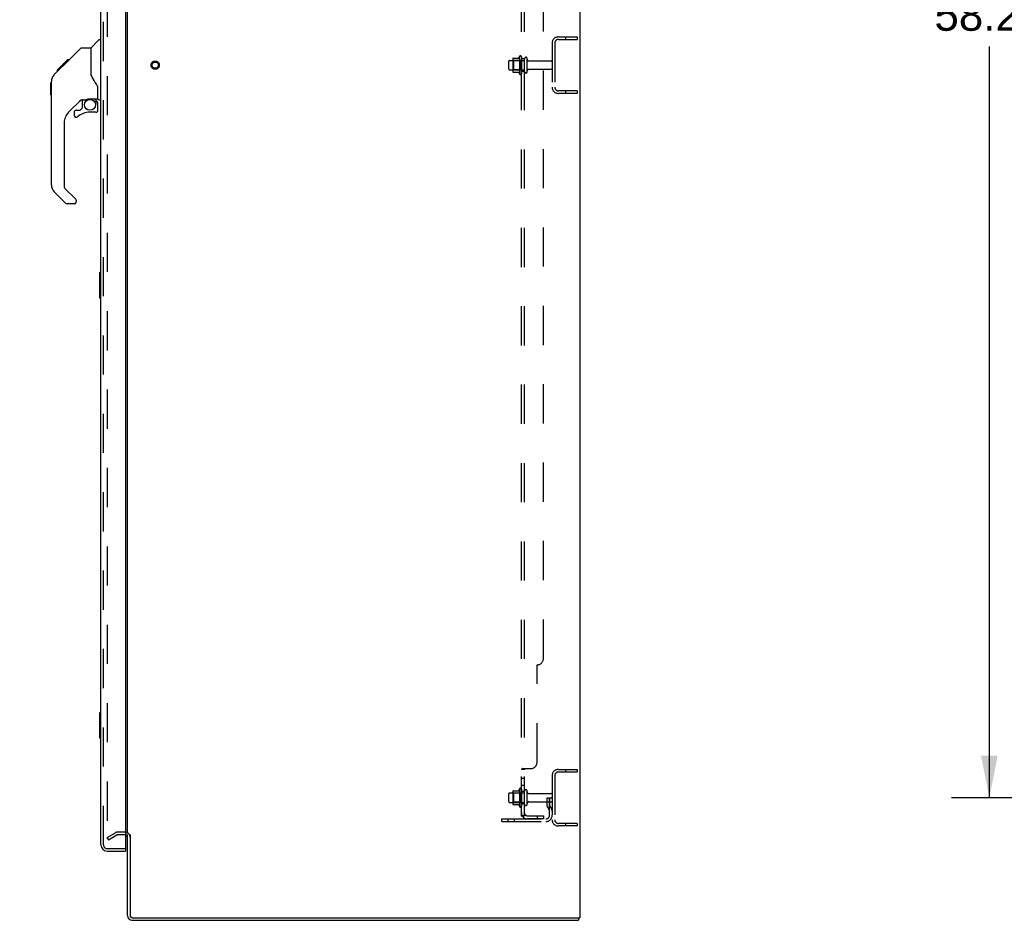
# Model space of a CAD drawing. Header units: inches. Extents: x 0 to 283, y 0 to 183.
# Tile 68 of 76: x 155 to 194, y 61 to 97. Entities that reach past the tile are written whole.
import ezdxf

# ---------------------------------------------------------------- set-up
doc = ezdxf.new("R2010")
doc.units = ezdxf.units.IN
doc.header["$LTSCALE"] = 15.583333
doc.header["$MEASUREMENT"] = 0
doc.linetypes.add('HIDDEN', pattern=[0.2, 0.1, -0.1])
doc.layers.get('0').update_dxf_attribs({"linetype": 'CONTINUOUS'})
for name, color, linetype in [('DEFAULT_2', 8, 'HIDDEN'), ('DIMENSIONS', 7, 'CONTINUOUS'), ('LEFTHAND_DOOR_ASSEMBLY', 7, 'CONTINUOUS'), ('RIGHTHAND_DOOR_ASSEMBLY', 7, 'CONTINUOUS'), ('SUBPANEL', 7, 'CONTINUOUS')]:
    doc.layers.add(name, color=color, linetype=linetype)
doc.styles.get("Standard").update_dxf_attribs({"font": 'arial.ttf'})
doc.dimstyles.new('DIMSTYLE_1', dxfattribs={"dimtxt": 1.25, "dimasz": 1.666667, "dimexe": 0.09, "dimexo": 0.07, "dimgap": 0.0375, "dimtad": 0, "dimtih": 1, "dimtoh": 1, "dimzin": 4, "dimdsep": 46, "dimtxsty": 'Standard', "dimblk": '_FILLED', "dimblk1": '_FILLED', "dimblk2": '_FILLED', "dimcen": 0.09, "dimadec": 3, "dimazin": 1, "dimtfac": 1, "dimtdec": 3, "dimtofl": 0, "dimtmove": 0, "dimatfit": 3, "dimldrblk": '_FILLED', "dimfxl": 0, "dimtolj": 1, "dimtzin": 4, "dimarcsym": 0})

# ---------------------------------------------------------------- blocks, each defined once
blk = doc.blocks.new('_FILLED')
at = {"color": 0, "linetype": 'ByBlock'}
blk.add_solid([(0, 0), (-1, 0.2), (-1, -0.2)], dxfattribs=at)
blk = doc.blocks.new('*D2')
at = {"layer": 'DIMENSIONS', "color": 2, "linetype": 'Continuous'}
for p, q in [((158.437, 120.514), (155.103, 120.514)), ((175.062, 120.514), (178.395, 120.514))]:
    blk.add_line(p, q, dxfattribs=at)
at = {"layer": 'DIMENSIONS', "color": 2, "linetype": 'Continuous', "xscale": 1.6666666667, "yscale": 1.6666666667, "zscale": 1.6666666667}
blk.add_blockref('_FILLED', (158.437, 120.514), dxfattribs=at)
at = {"layer": 'DIMENSIONS', "color": 2, "linetype": 'Continuous', "xscale": 1.6666666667, "yscale": 1.6666666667, "zscale": 1.6666666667, "rotation": 180}
blk.add_blockref('_FILLED', (175.062, 120.514), dxfattribs=at)
at = {"layer": 'DIMENSIONS', "color": 2, "linetype": 'Continuous', "insert": (166.749, 121.139), "char_height": 1.25, "width": 11.72862, "attachment_point": 2, "line_spacing_factor": 0.9}
blk.add_mtext('16.63 USABLE\\PDEPTH', dxfattribs=at)
blk = doc.blocks.new('*D4')
at = {"layer": 'DIMENSIONS', "color": 2, "linetype": 'Continuous'}
for p, q in [((203.656, 124.42), (192.179, 124.42)), ((193.679, 124.42), (193.679, 98.537)), ((193.679, 66.17), (193.679, 96.037)), ((203.656, 66.17), (192.179, 66.17))]:
    blk.add_line(p, q, dxfattribs=at)
at = {"layer": 'DIMENSIONS', "color": 2, "linetype": 'Continuous', "xscale": 1.6666666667, "yscale": 1.6666666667, "zscale": 1.6666666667}
for p, rotation in [((193.679, 124.42), 90), ((193.679, 66.17), 270)]:
    blk.add_blockref('_FILLED', p, dxfattribs=dict(at, rotation=rotation))
at = {"layer": 'DIMENSIONS', "color": 2, "linetype": 'Continuous', "insert": (193.679, 97.912), "char_height": 1.25, "width": 4.36803, "attachment_point": 2, "line_spacing_factor": 0.9}
blk.add_mtext('58.25', dxfattribs=at)

msp = doc.modelspace()

# ---------------------------------------------------------------- linework, layer by layer
at = {"color": 3, "linetype": 'Continuous'}
for p, q in [((177.391, 129.191), (177.391, 61.399)), ((159.391, 64.743), (159.391, 125.847)), ((159.391, 61.484), (159.391, 64.711)), ((159.495, 64.712), (159.495, 61.489)), ((159.58, 61.295), (177.339, 61.295)), ((159.585, 61.399), (177.391, 61.399))]:
    msp.add_line(p, q, dxfattribs=at)
at = {"color": 7, "linetype": 'Continuous'}
msp.add_line((177.339, 61.399), (177.339, 61.295), dxfattribs=at)
at = {"color": 3, "linetype": 'Continuous'}
for centre, radius, start, end in [((159.306, 64.606), 0.085, 0, 85.9507), ((159.58, 61.484), 0.189, 180, 270), ((159.585, 61.489), 0.09, 180, 270)]:
    msp.add_arc(centre, radius, start, end, dxfattribs=at)
at = {"color": 7, "linetype": 'Continuous'}
for centre, radius, start, end in [((159.306, 64.606), 0.189, 34.0286, 46.487), ((159.58, 61.484), 0.085, 184.4898, 265.5102)]:
    msp.add_arc(centre, radius, start, end, dxfattribs=at)
at = {"layer": 'DEFAULT_2', "color": 8, "linetype": 'HIDDEN'}
for p, q in [((158.578, 126.029), (158.578, 64.56)), ((176.533, 96.42), (177.287, 96.42)), ((176.817, 96.42), (176.817, 96.316)), ((177.287, 96.42), (177.287, 96.316)), ((176.287, 96.173), (176.287, 94.416)), ((176.391, 96.173), (176.391, 94.416)), ((176.533, 96.316), (177.287, 96.316)), ((174.992, 95.65), (174.992, 94.939)), ((175.062, 95.629), (175.062, 94.96)), ((174.562, 95.137), (174.562, 95.452)), ((174.592, 95.482), (175.187, 95.482)), ((174.726, 95.55), (174.726, 95.039)), ((174.746, 95.478), (174.726, 95.498)), ((174.736, 95.572), (174.964, 95.572)), ((175.042, 95.478), (174.746, 95.478)), ((174.746, 95.478), (174.746, 95.111)), ((175.042, 95.478), (175.062, 95.498)), ((175.042, 95.478), (175.042, 95.111)), ((175.187, 95.037), (175.187, 95.552)), ((175.297, 95.037), (175.297, 95.552)), ((175.359, 95.46), (176.257, 95.46)), ((174.592, 95.107), (175.187, 95.107)), ((174.746, 95.111), (174.726, 95.091)), ((174.736, 95.017), (174.964, 95.017)), ((175.042, 95.111), (174.746, 95.111)), ((175.042, 95.111), (175.062, 95.091)), ((175.359, 95.13), (176.257, 95.13)), ((177.287, 94.274), (176.533, 94.274)), ((177.287, 94.17), (176.533, 94.17)), ((176.817, 94.274), (176.817, 94.17)), ((177.287, 94.274), (177.287, 94.17)), ((176.287, 67.048), (176.287, 65.291)), ((176.391, 67.048), (176.391, 65.291)), ((176.533, 67.295), (177.287, 67.295)), ((176.533, 67.191), (177.287, 67.191)), ((176.817, 67.295), (176.817, 67.191)), ((177.287, 67.295), (177.287, 67.191)), ((174.562, 66.012), (174.562, 66.327)), ((174.592, 66.357), (175.187, 66.357)), ((174.726, 66.425), (174.726, 65.914)), ((174.746, 66.353), (174.726, 66.373)), ((174.736, 66.447), (174.964, 66.447)), ((175.042, 66.353), (174.746, 66.353)), ((174.746, 66.353), (174.746, 65.986)), ((174.992, 66.525), (174.992, 65.814)), ((175.042, 66.353), (175.062, 66.373)), ((175.042, 66.353), (175.042, 65.986)), ((175.062, 66.504), (175.062, 65.835)), ((175.187, 65.912), (175.187, 66.427)), ((175.297, 65.912), (175.297, 66.427)), ((175.359, 66.335), (176.257, 66.335)), ((174.592, 65.982), (175.187, 65.982)), ((174.746, 65.986), (174.726, 65.966)), ((174.736, 65.892), (174.964, 65.892)), ((175.042, 65.986), (174.746, 65.986)), ((175.042, 65.986), (175.062, 65.966)), ((175.359, 66.005), (176.257, 66.005)), ((176.093, 66.17), (176.183, 66.17)), ((176.093, 65.829), (176.093, 66.17)), ((176.197, 65.995), (176.093, 65.995)), ((176.183, 66.17), (176.287, 66.17)), ((176.183, 65.468), (176.183, 66.17)), ((176.197, 65.829), (176.197, 66.17)), ((176.199, 65.823), (176.248, 65.755)), ((176.287, 66.17), (176.248, 66.17)), ((176.114, 65.762), (176.163, 65.694)), ((174.287, 65.326), (176.04, 65.326)), ((174.287, 65.222), (174.287, 65.326)), ((174.287, 65.222), (176.04, 65.222)), ((174.534, 65.222), (174.534, 65.326)), ((174.79, 65.222), (174.79, 65.326)), ((177.287, 65.149), (176.533, 65.149)), ((177.287, 65.045), (176.533, 65.045)), ((176.817, 65.149), (176.817, 65.045)), ((177.287, 65.149), (177.287, 65.045)), ((158.578, 64.58), (158.918, 64.776)), ((158.63, 64.49), (158.97, 64.686)), ((159.306, 64.795), (158.986, 64.795)), ((159.306, 64.691), (158.986, 64.691)), ((158.578, 64.58), (158.63, 64.49))]:
    msp.add_line(p, q, dxfattribs=at)
for points in [[(158.578, 64.56), (158.578, 64.558), (158.579, 64.556), (158.579, 64.553), (158.58, 64.551), (158.581, 64.549)], [(158.596, 64.54), (158.594, 64.54), (158.592, 64.541), (158.59, 64.541), (158.588, 64.542), (158.586, 64.543), (158.585, 64.544), (158.583, 64.546), (158.582, 64.548), (158.581, 64.549)], [(158.603, 64.542), (158.602, 64.541), (158.6, 64.541), (158.598, 64.54), (158.596, 64.54), (158.596, 64.54)]]:
    msp.add_lwpolyline(points, dxfattribs=at)
for radius in [0.164, 0.124]:
    msp.add_circle((160.495, 95.295), radius, dxfattribs=at)
for centre, radius, start, end in [((176.533, 96.173), 0.246, 90, 180), ((176.533, 96.173), 0.142, 90, 180), ((174.945, 95.582), 0.01, 270, 336.0321), ((175.592, 95.295), 0.698, 149.3369, 156.0321), ((175.023, 95.629), 0.0384, 0, 145.5503), ((175.242, 95.552), 0.055, 360, 180), ((174.592, 95.452), 0.03, 90, 180), ((174.736, 95.562), 0.01, 90, 174.8062), ((174.867, 95.55), 0.141, 174.7919, 180), ((175.359, 95.522), 0.0625, 180, 270), ((176.257, 95.43), 0.03, 360, 90), ((174.592, 95.137), 0.03, 180, 270), ((174.867, 95.039), 0.141, 180, 185.2081), ((174.736, 95.027), 0.01, 185.1938, 270), ((174.945, 95.007), 0.01, 23.9679, 90), ((175.592, 95.295), 0.698, 203.9679, 210.6631), ((175.023, 94.96), 0.0384, 214.4497, 360), ((175.242, 95.037), 0.055, 180, 0), ((175.359, 95.067), 0.0625, 90, 180), ((176.257, 95.16), 0.03, 270, 0), ((176.533, 94.416), 0.246, 180, 270), ((176.533, 94.416), 0.142, 180, 270), ((176.533, 67.048), 0.246, 90, 180), ((176.533, 67.048), 0.142, 90, 180), ((174.592, 66.327), 0.03, 90, 180), ((174.736, 66.437), 0.01, 90, 174.8062), ((174.867, 66.425), 0.141, 174.7919, 180), ((174.945, 66.457), 0.01, 270, 336.0321), ((175.592, 66.17), 0.698, 149.3369, 156.0321), ((175.023, 66.504), 0.0384, 0, 145.5503), ((175.242, 66.427), 0.055, 360, 180), ((175.359, 66.397), 0.0625, 180, 270), ((176.257, 66.305), 0.03, 360, 90), ((174.592, 66.012), 0.03, 180, 270), ((174.867, 65.914), 0.141, 180, 185.2081), ((174.736, 65.902), 0.01, 185.1938, 270), ((174.945, 65.882), 0.01, 23.9679, 90), ((175.592, 66.17), 0.698, 203.9679, 210.6631), ((175.023, 65.835), 0.0384, 214.4497, 360), ((175.242, 65.912), 0.055, 180, 0), ((175.359, 65.942), 0.0625, 90, 180), ((176.207, 65.829), 0.114, 180, 215.7539), ((176.207, 65.829), 0.01, 180, 215.7539), ((176.257, 66.035), 0.03, 270, 0), ((176.04, 65.468), 0.246, 270, 360), ((176.04, 65.468), 0.142, 270, 360), ((176.079, 65.634), 0.104, 0, 35.7539), ((176.079, 65.634), 0.208, 0, 35.7539), ((176.533, 65.291), 0.246, 180, 270), ((176.533, 65.291), 0.142, 180, 270), ((158.986, 64.658), 0.137, 90, 120), ((158.986, 64.658), 0.033, 90, 120), ((159.306, 64.606), 0.189, 46.487, 90), ((159.306, 64.606), 0.085, 85.9507, 90), ((159.306, 64.606), 0.189, 0, 34.0286)]:
    msp.add_arc(centre, radius, start, end, dxfattribs=at)
at = {"layer": 'LEFTHAND_DOOR_ASSEMBLY', "color": 8, "linetype": 'HIDDEN'}
for p, q in [((158.437, 64.291), (158.437, 126.298)), ((158.579, 64.149), (159.292, 64.149))]:
    msp.add_line(p, q, dxfattribs=at)
at = {"layer": 'LEFTHAND_DOOR_ASSEMBLY', "color": 7, "linetype": 'Continuous'}
for p, q in [((156.345, 94.588), (156.364, 94.608)), ((156.345, 94.112), (156.345, 94.588)), ((156.345, 94.112), (156.364, 94.092))]:
    msp.add_line(p, q, dxfattribs=at)
for centre, radius, start, end in [((156.797, 94.623), 0.433, 137.2727, 137.7614), ((158.018, 93.739), 0.197, 4.4998, 45), ((158.195, 93.978), 0.0197, 270, 360), ((157.349, 93.423), 0.0787, 90, 180), ((157.349, 93.303), 0.0787, 180, 309.5212), ((158.136, 93.501), 0.0787, 270, 360), ((156.758, 90.536), 0.394, 180, 225), ((156.987, 89.861), 0.0787, 225, 270), ((157.27, 89.861), 0.0787, 270, 347.6464)]:
    msp.add_arc(centre, radius, start, end, dxfattribs=at)
at = {"layer": 'LEFTHAND_DOOR_ASSEMBLY', "color": 8, "linetype": 'HIDDEN'}
msp.add_arc((158.579, 64.291), 0.142, 180, 270, dxfattribs=at)
at = {"layer": 'RIGHTHAND_DOOR_ASSEMBLY', "color": 3, "linetype": 'Continuous'}
for p, q in [((158.333, 64.291), (158.333, 126.298)), ((159.312, 126.421), (159.312, 64.169)), ((158.579, 64.045), (159.312, 64.045))]:
    msp.add_line(p, q, dxfattribs=at)
at = {"layer": 'RIGHTHAND_DOOR_ASSEMBLY', "color": 8, "linetype": 'HIDDEN'}
for p, q in [((158.437, 64.291), (158.437, 126.298)), ((158.579, 64.149), (159.292, 64.149))]:
    msp.add_line(p, q, dxfattribs=at)
at = {"layer": 'RIGHTHAND_DOOR_ASSEMBLY', "color": 7, "linetype": 'Continuous'}
for p, q in [((157.578, 95.984), (157.939, 95.984)), ((157.939, 95.984), (157.939, 94.879)), ((157.945, 95.989), (158.242, 96.287)), ((158.333, 96.298), (158.27, 96.298)), ((156.898, 95.336), (157.522, 95.96)), ((156.479, 94.917), (156.758, 95.195)), ((156.59, 95.095), (156.999, 95.504)), ((156.757, 95.195), (156.891, 95.329)), ((156.757, 95.262), (156.824, 95.262)), ((156.784, 95.222), (156.758, 95.195)), ((156.819, 95.257), (156.784, 95.222)), ((156.862, 95.3), (156.819, 95.257)), ((156.906, 95.344), (156.839, 95.344)), ((156.898, 95.336), (156.862, 95.3)), ((156.916, 95.421), (156.982, 95.421)), ((156.999, 95.504), (157.001, 95.506)), ((157.066, 95.504), (156.999, 95.504)), ((157, 95.504), (157.066, 95.504)), ((157.001, 95.506), (157.068, 95.506)), ((156.585, 95.09), (156.588, 95.093)), ((156.585, 95.09), (156.652, 95.09)), ((156.588, 95.093), (156.655, 95.093)), ((156.59, 95.095), (156.656, 95.095)), ((156.737, 95.176), (156.671, 95.176)), ((157.958, 94.888), (157.939, 94.941)), ((157.987, 94.822), (157.958, 94.888)), ((156.364, 90.536), (156.364, 94.639)), ((158.215, 93.956), (158.215, 94.363)), ((157.55, 93.922), (157.049, 93.42)), ((157.585, 93.912), (157.585, 93.585)), ((157.627, 93.917), (157.715, 93.917)), ((157.9, 93.958), (158.195, 93.958)), ((158.077, 93.958), (158.157, 93.878)), ((158.149, 93.871), (158.143, 93.864)), ((158.195, 93.739), (158.215, 93.739)), ((158.215, 93.501), (158.215, 93.739)), ((158.254, 93.917), (158.333, 93.917)), ((157.27, 93.423), (157.27, 93.303)), ((157.349, 93.501), (157.501, 93.501)), ((157.509, 93.505), (157.581, 93.577)), ((158.136, 93.423), (157.9, 93.423)), ((156.876, 93.003), (156.876, 90.451)), ((156.932, 89.806), (156.48, 90.258)), ((156.899, 90.395), (157.335, 89.96)), ((157.27, 89.783), (156.987, 89.783)), ((157.349, 89.926), (157.349, 89.861)), ((158.273, 87.03), (158.273, 86.06)), ((158.333, 87.045), (158.288, 87.045)), ((158.319, 86.945), (158.319, 86.145)), ((158.288, 86.045), (158.333, 86.045)), ((158.273, 69.53), (158.273, 68.56)), ((158.333, 69.545), (158.288, 69.545)), ((158.319, 69.445), (158.319, 68.645)), ((158.288, 68.545), (158.333, 68.545)), ((159.292, 64.149), (159.312, 64.149)), ((159.312, 64.149), (159.312, 64.045))]:
    msp.add_line(p, q, dxfattribs=at)
for points in [[(157.522, 95.96), (157.53, 95.967), (157.539, 95.973), (157.548, 95.977), (157.557, 95.981), (157.568, 95.983), (157.578, 95.984)], [(156.479, 94.917), (156.459, 94.895), (156.434, 94.863), (156.412, 94.828), (156.395, 94.79), (156.381, 94.751), (156.371, 94.711), (156.365, 94.67), (156.364, 94.639)], [(158.161, 94.533), (158.111, 94.607), (158.062, 94.684), (158.021, 94.755), (157.987, 94.822)], [(158.215, 94.363), (158.214, 94.386), (158.209, 94.42), (158.2, 94.455), (158.188, 94.487), (158.173, 94.516), (158.161, 94.533)], [(157.715, 93.917), (157.716, 93.917), (157.724, 93.917), (157.732, 93.919), (157.742, 93.923), (157.754, 93.927), (157.767, 93.931), (157.782, 93.937), (157.799, 93.942), (157.816, 93.947), (157.834, 93.951), (157.854, 93.955), (157.873, 93.957), (157.891, 93.958), (157.9, 93.958)], [(158.195, 93.739), (158.194, 93.753), (158.192, 93.767), (158.19, 93.78), (158.186, 93.794), (158.181, 93.807), (158.175, 93.819), (158.169, 93.832), (158.161, 93.843), (158.152, 93.854), (158.143, 93.864)], [(158.157, 93.878), (158.157, 93.878), (158.156, 93.878), (158.155, 93.877), (158.154, 93.876), (158.153, 93.874), (158.149, 93.871)], [(158.318, 86.981), (158.318, 86.975), (158.319, 86.969), (158.319, 86.963), (158.319, 86.957), (158.319, 86.951), (158.319, 86.945)], [(158.319, 86.145), (158.319, 86.138), (158.319, 86.132), (158.319, 86.126), (158.319, 86.12), (158.318, 86.114), (158.318, 86.108)], [(158.318, 69.481), (158.318, 69.475), (158.319, 69.469), (158.319, 69.463), (158.319, 69.457), (158.319, 69.451), (158.319, 69.445)], [(158.319, 68.645), (158.319, 68.638), (158.319, 68.632), (158.319, 68.626), (158.319, 68.62), (158.318, 68.614), (158.318, 68.608)]]:
    msp.add_lwpolyline(points, dxfattribs=at)
msp.add_circle((157.9, 93.718), 0.217, dxfattribs=at)
for centre, radius, start, end in [((157.959, 95.975), 0.0197, 135, 180), ((158.27, 96.259), 0.0394, 90, 135), ((156.797, 94.623), 0.433, 137.2727, 137.7614), ((157.627, 93.72), 0.197, 90, 135), ((158.018, 93.739), 0.197, 0, 45), ((158.195, 93.978), 0.0197, 270, 360), ((158.254, 93.956), 0.0394, 180, 270), ((157.467, 93.003), 0.591, 135, 180), ((157.349, 93.423), 0.0787, 90, 180), ((157.349, 93.303), 0.0787, 180, 309.5212), ((157.9, 92.635), 0.787, 90, 129.5212), ((157.501, 93.513), 0.0118, 270, 315), ((157.573, 93.585), 0.0118, 315, 360), ((158.136, 93.501), 0.0787, 270, 360), ((156.758, 90.536), 0.394, 180, 225), ((156.955, 90.451), 0.0787, 180, 225), ((156.987, 89.861), 0.0787, 225, 270), ((157.27, 89.861), 0.0787, 270, 360), ((157.301, 89.926), 0.0472, 0, 45), ((158.288, 87.03), 0.015, 90, 180), ((158.318, 87.03), 0.015, 0, 90), ((158.288, 86.06), 0.015, 180, 270), ((158.318, 86.06), 0.015, 270, 360), ((158.288, 69.53), 0.015, 90, 180), ((158.318, 69.53), 0.015, 0, 90), ((158.288, 68.56), 0.015, 180, 270), ((158.318, 68.56), 0.015, 270, 360), ((158.497, 64.435), 0.26, 270, 272.6118)]:
    msp.add_arc(centre, radius, start, end, dxfattribs=at)
at = {"layer": 'RIGHTHAND_DOOR_ASSEMBLY', "color": 3, "linetype": 'Continuous'}
for centre, radius, start, end in [((158.579, 64.291), 0.246, 180, 270), ((159.292, 64.169), 0.02, 270, 360)]:
    msp.add_arc(centre, radius, start, end, dxfattribs=at)
at = {"layer": 'RIGHTHAND_DOOR_ASSEMBLY', "color": 8, "linetype": 'HIDDEN'}
msp.add_arc((158.579, 64.291), 0.142, 180, 270, dxfattribs=at)
at = {"layer": 'SUBPANEL', "color": 8, "linetype": 'HIDDEN'}
for p, q in [((175.062, 65.451), (175.062, 125.138)), ((175.187, 65.451), (175.187, 125.138)), ((175.937, 71.701), (175.937, 118.888)), ((175.187, 95.545), (175.062, 95.545)), ((175.187, 95.045), (175.062, 95.045)), ((175.687, 67.576), (175.687, 71.451)), ((175.187, 67.29), (175.062, 67.29)), ((175.071, 67.304), (175.068, 67.302)), ((175.096, 67.315), (175.089, 67.312)), ((175.113, 67.324), (175.111, 67.322)), ((175.116, 67.326), (175.437, 67.326)), ((175.206, 67.31), (175.205, 67.309)), ((175.187, 66.929), (175.062, 66.929)), ((175.187, 66.648), (175.062, 66.648)), ((175.187, 66.42), (175.062, 66.42)), ((175.187, 65.92), (175.062, 65.92)), ((175.187, 65.451), (175.062, 65.451)), ((175.116, 65.412), (175.212, 65.492)), ((175.127, 65.451), (175.131, 65.451)), ((175.299, 65.451), (175.937, 65.451)), ((175.687, 65.451), (175.687, 65.326)), ((175.937, 65.451), (175.937, 65.326)), ((175.937, 65.326), (175.299, 65.326))]:
    msp.add_line(p, q, dxfattribs=at)
for points in [[(175.081, 67.309), (175.078, 67.307), (175.074, 67.305), (175.071, 67.304), (175.068, 67.302), (175.066, 67.3), (175.064, 67.297), (175.063, 67.296), (175.062, 67.294), (175.062, 67.292), (175.062, 67.29)], [(175.064, 67.297), (175.063, 67.296), (175.062, 67.294), (175.062, 67.292), (175.062, 67.29)], [(175.089, 67.312), (175.085, 67.31), (175.081, 67.309)], [(175.116, 67.326), (175.113, 67.324), (175.111, 67.322), (175.108, 67.321), (175.104, 67.319), (175.1, 67.317), (175.096, 67.315)], [(175.201, 67.306), (175.197, 67.303), (175.195, 67.302), (175.194, 67.301), (175.192, 67.299), (175.19, 67.298), (175.189, 67.296), (175.188, 67.295), (175.187, 67.293), (175.187, 67.292), (175.187, 67.29)], [(175.194, 67.301), (175.192, 67.299), (175.19, 67.298), (175.189, 67.296), (175.188, 67.295), (175.187, 67.293), (175.187, 67.292), (175.187, 67.29)], [(175.212, 67.326), (175.213, 67.324), (175.213, 67.322), (175.213, 67.321), (175.213, 67.319), (175.212, 67.317), (175.211, 67.316), (175.21, 67.314), (175.209, 67.313), (175.208, 67.311), (175.206, 67.31), (175.205, 67.309), (175.203, 67.307), (175.201, 67.306)], [(175.212, 67.326), (175.213, 67.324), (175.213, 67.322), (175.213, 67.321), (175.213, 67.319), (175.212, 67.317), (175.211, 67.316), (175.21, 67.314), (175.209, 67.313), (175.208, 67.311)], [(175.085, 65.43), (175.081, 65.432), (175.078, 65.434), (175.074, 65.435), (175.071, 65.437), (175.068, 65.439), (175.066, 65.441), (175.064, 65.443), (175.063, 65.445), (175.062, 65.447), (175.062, 65.449), (175.062, 65.451)], [(175.116, 65.412), (175.113, 65.415), (175.111, 65.417), (175.108, 65.419), (175.104, 65.421), (175.1, 65.423), (175.096, 65.425), (175.092, 65.427), (175.085, 65.43)], [(175.191, 65.474), (175.191, 65.474), (175.191, 65.474), (175.19, 65.474), (175.19, 65.473), (175.19, 65.473), (175.189, 65.473), (175.189, 65.472), (175.188, 65.472), (175.188, 65.472), (175.187, 65.471), (175.186, 65.471), (175.186, 65.471), (175.185, 65.47), (175.184, 65.47), (175.184, 65.47), (175.183, 65.469), (175.182, 65.469), (175.182, 65.469), (175.181, 65.468), (175.18, 65.468), (175.179, 65.467), (175.179, 65.467), (175.178, 65.467), (175.177, 65.466), (175.176, 65.466), (175.175, 65.466), (175.175, 65.465), (175.174, 65.465), (175.173, 65.464), (175.172, 65.464), (175.171, 65.464), (175.17, 65.463), (175.169, 65.463), (175.169, 65.463), (175.168, 65.462), (175.167, 65.462), (175.166, 65.461), (175.165, 65.461), (175.164, 65.461), (175.163, 65.46), (175.162, 65.46), (175.161, 65.459), (175.16, 65.459), (175.158, 65.459), (175.157, 65.458), (175.156, 65.458), (175.155, 65.458), (175.154, 65.457), (175.153, 65.457), (175.152, 65.456), (175.15, 65.456), (175.149, 65.456), (175.148, 65.455), (175.147, 65.455), (175.146, 65.455), (175.145, 65.454), (175.144, 65.454), (175.143, 65.454), (175.142, 65.454), (175.141, 65.453), (175.14, 65.453), (175.139, 65.453), (175.138, 65.453), (175.137, 65.452), (175.136, 65.452), (175.135, 65.452), (175.134, 65.452), (175.133, 65.452), (175.132, 65.451), (175.131, 65.451), (175.13, 65.451), (175.129, 65.451), (175.129, 65.451), (175.128, 65.451), (175.128, 65.451), (175.127, 65.451), (175.127, 65.451), (175.127, 65.451)], [(175.205, 65.478), (175.201, 65.474), (175.199, 65.472), (175.197, 65.47), (175.195, 65.468), (175.194, 65.466), (175.192, 65.463), (175.19, 65.461), (175.189, 65.459), (175.188, 65.456), (175.187, 65.454), (175.187, 65.452), (175.187, 65.451)], [(175.187, 65.471), (175.187, 65.471), (175.188, 65.471), (175.188, 65.472), (175.189, 65.472), (175.189, 65.473), (175.19, 65.473), (175.19, 65.473), (175.19, 65.473), (175.191, 65.474), (175.191, 65.474), (175.191, 65.474)], [(175.212, 65.492), (175.213, 65.491), (175.213, 65.49), (175.213, 65.489), (175.213, 65.488), (175.212, 65.487), (175.211, 65.486), (175.21, 65.485), (175.209, 65.483), (175.208, 65.482), (175.206, 65.48), (175.205, 65.478)]]:
    msp.add_lwpolyline(points, dxfattribs=at)
for centre, radius, start, end in [((175.687, 71.701), 0.25, 270, 360), ((175.437, 67.576), 0.25, 270, 360), ((175.299, 65.563), 0.237, 180, 270), ((175.299, 65.563), 0.112, 180, 270)]:
    msp.add_arc(centre, radius, start, end, dxfattribs=at)

# ---------------------------------------------------------------- dimensions: what is measured, and where the dimension line sits
at = {"layer": 'DIMENSIONS', "color": 2, "linetype": 'Continuous'}
dim = msp.add_linear_dim(base=(193.679, 124.42), p1=(203.726, 66.17), p2=(203.726, 124.42), angle=90, dimstyle='DIMSTYLE_1', dxfattribs=at)
dim.commit()
dim.dimension.update_dxf_attribs({"geometry": '*D4', "text_midpoint": (193.678, 97.28), "dimtype": 160})
dim = msp.add_linear_dim(base=(175.061766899, 120.514371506), p1=(158.436766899, 64.148536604), p2=(175.061766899, 67.325786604), text='<> USABLE\\PDEPTH', dimstyle='DIMSTYLE_1', dxfattribs=at)
dim.commit()
dim.dimension.update_dxf_attribs({"geometry": '*D2', "text_midpoint": (166.749266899, 119.576871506), "dimtype": 160})

doc.saveas('drawing.dxf')
